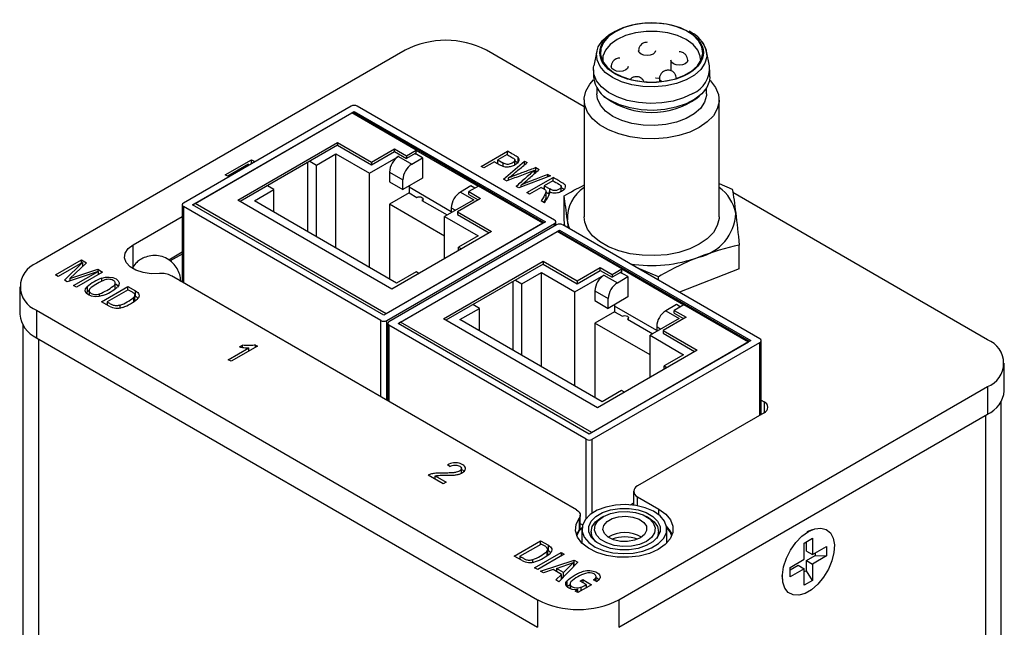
# Model space of a CAD drawing. Header units: inches. Extents: x 3.6 to 21.3, y 2.2 to 14.2.
# Tile 11 of 11: x 17.9 to 20.2, y 9.8 to 11.2. Entities that reach past the tile are written whole.
import ezdxf

# ---------------------------------------------------------------- set-up
doc = ezdxf.new("R2010")
doc.units = ezdxf.units.IN
doc.header["$LTSCALE"] = 2
doc.header["$MEASUREMENT"] = 0

msp = doc.modelspace()

# ---------------------------------------------------------------- linework, layer by layer
at = {"color": 7, "linetype": 'Continuous', "lineweight": 25}
for p, q in [((18.7564, 11.1053), (17.8962, 10.6087)), ((19.1738, 10.9737), (18.9457, 11.1053)), ((19.2035, 11.1029), (19.1964, 11.0689)), ((19.4662, 11.0689), (19.4591, 11.1029)), ((19.3762, 11.0817), (19.3762, 11.0575)), ((19.1955, 11.0596), (19.1955, 11.0435)), ((19.4671, 11.0435), (19.4671, 11.0596)), ((19.3498, 11.0391), (19.3498, 11.0317)), ((19.2033, 11.0172), (19.2033, 11.0033)), ((19.4592, 11.0033), (19.4592, 11.0172)), ((19.1738, 10.9894), (19.1738, 10.7172)), ((19.2193, 10.9992), (19.2258, 10.9937)), ((19.4368, 10.9937), (19.4433, 10.9992)), ((19.4888, 10.7172), (19.4888, 10.9894)), ((18.6302, 10.9749), (18.2391, 10.7491)), ((18.2604, 10.745), (18.6373, 10.9626)), ((18.266, 10.7483), (18.6316, 10.9594)), ((18.7822, 10.8724), (18.6316, 10.9594)), ((19.0801, 10.7032), (18.6356, 10.9598)), ((18.6373, 10.9626), (19.0834, 10.7051)), ((18.6373, 10.9588), (18.6373, 10.9626)), ((19.1047, 10.7092), (18.6443, 10.9749)), ((18.3661, 10.7559), (18.5986, 10.8901)), ((18.5986, 10.8901), (18.678, 10.8443)), ((18.5986, 10.8901), (18.5986, 10.8837)), ((18.5987, 10.8836), (18.3717, 10.7526)), ((18.5986, 10.8837), (18.678, 10.8379)), ((18.678, 10.8443), (18.7318, 10.8754)), ((18.678, 10.8379), (18.7318, 10.8689)), ((18.7317, 10.8689), (18.7596, 10.8528)), ((18.7318, 10.8754), (18.7596, 10.8594)), ((18.7318, 10.8689), (18.7318, 10.8754)), ((18.7596, 10.8594), (18.7822, 10.8724)), ((18.7822, 10.8626), (18.7822, 10.8724)), ((18.7822, 10.8724), (18.9272, 10.7887)), ((18.934, 10.8345), (18.9952, 10.8699)), ((18.9952, 10.8616), (18.9952, 10.8699)), ((18.3367, 10.8148), (18.3979, 10.8501)), ((18.3979, 10.8501), (18.404, 10.8466)), ((18.3979, 10.8408), (18.3979, 10.8501)), ((18.404, 10.8466), (18.402, 10.8432)), ((18.5283, 10.843), (18.5283, 10.6826)), ((18.534, 10.8463), (18.5492, 10.8375)), ((18.5492, 10.8375), (18.5948, 10.8638)), ((18.5948, 10.8638), (18.6729, 10.8187)), ((18.5948, 10.6442), (18.5948, 10.8638)), ((18.6729, 10.8187), (18.7408, 10.8579)), ((18.678, 10.8443), (18.678, 10.8379)), ((18.7408, 10.8579), (18.7719, 10.84)), ((18.7794, 10.8643), (18.7596, 10.8528)), ((18.7596, 10.8594), (18.7596, 10.8528)), ((18.7719, 10.84), (18.7967, 10.8542)), ((18.7967, 10.8542), (18.7794, 10.8642)), ((18.7967, 10.8542), (18.7967, 10.8069)), ((18.9651, 10.8453), (18.9402, 10.831)), ((18.9942, 10.8621), (18.9723, 10.8495)), ((18.9723, 10.8495), (18.9845, 10.8425)), ((18.9723, 10.8412), (18.9723, 10.8495)), ((18.9861, 10.8045), (19.0348, 10.847)), ((19.0124, 10.8386), (19.0124, 10.8508)), ((19.0196, 10.8423), (19.0124, 10.8468)), ((19.0196, 10.8423), (19.0196, 10.8552)), ((19.0348, 10.847), (19.0412, 10.8434)), ((19.0348, 10.8381), (19.0348, 10.847)), ((18.3905, 10.8393), (18.3424, 10.8115)), ((18.3881, 10.8351), (18.3905, 10.8393)), ((18.3905, 10.8365), (18.3905, 10.8393)), ((18.5492, 10.6706), (18.5492, 10.8375)), ((18.7196, 10.8212), (18.7196, 10.7983)), ((18.7196, 10.8212), (18.7507, 10.8032)), ((18.9402, 10.831), (18.934, 10.8345)), ((19.0577, 10.8172), (19.0577, 10.8253)), ((19.0615, 10.8317), (19.069, 10.8273)), ((19.0615, 10.8188), (19.0615, 10.8317)), ((18.3424, 10.8115), (18.3367, 10.8148)), ((18.673, 10.5991), (18.6729, 10.8187)), ((18.7196, 10.7983), (18.7507, 10.7804)), ((18.7967, 10.8069), (18.7507, 10.7804)), ((18.7507, 10.7804), (18.7507, 10.8032)), ((18.9924, 10.8008), (18.9861, 10.8045)), ((18.9977, 10.8028), (18.9977, 10.8077)), ((19.0954, 10.8121), (19.0212, 10.7842)), ((19.04, 10.7733), (19.1013, 10.8087)), ((19.1007, 10.8012), (19.0805, 10.7895)), ((19.0891, 10.8157), (19.0954, 10.8121)), ((19.0891, 10.8097), (19.0891, 10.8157)), ((19.1013, 10.8009), (19.1013, 10.8087)), ((18.4046, 10.754), (18.4502, 10.7804)), ((18.4502, 10.7804), (18.435, 10.7891)), ((18.4502, 10.7277), (18.4502, 10.7804)), ((18.7656, 10.7889), (18.7656, 10.7726)), ((18.8639, 10.7289), (18.7656, 10.7857)), ((18.9098, 10.7889), (18.8851, 10.7746)), ((18.8851, 10.7746), (18.9162, 10.7567)), ((18.9272, 10.7887), (18.9045, 10.7757)), ((18.9045, 10.7757), (18.9323, 10.7597)), ((18.9045, 10.7691), (18.9045, 10.7757)), ((18.9187, 10.7838), (18.9098, 10.7889)), ((19.0778, 10.7018), (18.9272, 10.7887)), ((19.0212, 10.7842), (19.0152, 10.7877)), ((19.0267, 10.7863), (19.0267, 10.7909)), ((19.0735, 10.7854), (19.0463, 10.7697)), ((19.0805, 10.7838), (19.0784, 10.7826)), ((19.0805, 10.7895), (19.0939, 10.7818)), ((19.0805, 10.7895), (19.0805, 10.7813)), ((19.0851, 10.7631), (19.0851, 10.776)), ((19.0923, 10.7698), (19.0851, 10.7739)), ((19.0923, 10.7699), (19.0923, 10.7753)), ((19.1205, 10.7765), (19.1205, 10.7885)), ((19.4888, 10.7944), (19.5196, 10.7817)), ((18.7253, 10.5485), (18.3661, 10.7559)), ((18.7362, 10.5626), (18.4046, 10.754)), ((18.7656, 10.7726), (18.7196, 10.7461)), ((18.7656, 10.7726), (18.7836, 10.7622)), ((18.7956, 10.7552), (18.8547, 10.7212)), ((18.7981, 10.7538), (18.7981, 10.7587)), ((18.9162, 10.7567), (18.8483, 10.7175)), ((18.9323, 10.7597), (18.8784, 10.7286)), ((18.9045, 10.7691), (18.9266, 10.7564)), ((19.0463, 10.7697), (19.04, 10.7733)), ((19.0815, 10.7494), (19.0737, 10.7539)), ((19.1269, 10.7103), (19.1269, 10.7655)), ((20.115, 10.4303), (19.5209, 10.7733)), ((18.2362, 10.745), (18.2362, 10.5649)), ((18.6995, 10.4752), (18.2391, 10.741)), ((18.7065, 10.4875), (18.2604, 10.745)), ((18.7122, 10.4907), (18.266, 10.7483)), ((18.7196, 10.7461), (18.7196, 10.5722)), ((18.8483, 10.6718), (18.7196, 10.7461)), ((18.8639, 10.7379), (18.8639, 10.7265)), ((18.8784, 10.7286), (18.9578, 10.6828)), ((18.8784, 10.7286), (18.8784, 10.7222)), ((18.1217, 10.6518), (18.2362, 10.7179)), ((19.0834, 10.7051), (18.7065, 10.4875)), ((18.8483, 10.7175), (18.9264, 10.6724)), ((18.8483, 10.6195), (18.8483, 10.7175)), ((18.8784, 10.7222), (18.9523, 10.6795)), ((19.1076, 10.697), (19.1076, 10.7051)), ((19.1287, 10.6953), (19.1269, 10.7103)), ((19.1371, 10.6904), (19.1349, 10.7091)), ((19.0778, 10.7018), (18.7122, 10.4907)), ((18.7136, 10.4752), (19.1047, 10.701)), ((19.1096, 10.6981), (18.7186, 10.4724)), ((18.9578, 10.6828), (18.7253, 10.5485)), ((18.7398, 10.4683), (19.1167, 10.6859)), ((18.7454, 10.4716), (19.111, 10.6826)), ((19.2616, 10.5957), (19.111, 10.6826)), ((19.5596, 10.4264), (19.115, 10.683)), ((19.1167, 10.6859), (19.5629, 10.4283)), ((19.1167, 10.6821), (19.1167, 10.6859)), ((19.5841, 10.4324), (19.1238, 10.6981)), ((18.9264, 10.6724), (18.8808, 10.6461)), ((18.8808, 10.6461), (18.8876, 10.6422)), ((18.8808, 10.6383), (18.8808, 10.6461)), ((19.5357, 10.5956), (19.5357, 10.6508)), ((17.9403, 10.5814), (18.0013, 10.6166)), ((18.0013, 10.6166), (18.0131, 10.6098)), ((18.0013, 10.6088), (18.0013, 10.6166)), ((18.2362, 10.6344), (18.2048, 10.6162)), ((18.2362, 10.63), (18.2083, 10.614)), ((18.8455, 10.4791), (19.078, 10.6134)), ((19.078, 10.6134), (19.1574, 10.5675)), ((19.078, 10.6134), (19.078, 10.6069)), ((18.0039, 10.6103), (17.9471, 10.5775)), ((17.9612, 10.5693), (18.0039, 10.6103)), ((18.0131, 10.6098), (17.974, 10.5729)), ((17.974, 10.5729), (18.0392, 10.5948)), ((18.0039, 10.6103), (18.0039, 10.6011)), ((18.0039, 10.6023), (18.0047, 10.6018)), ((18.0392, 10.5948), (18.0505, 10.5882)), ((18.0392, 10.5948), (18.0392, 10.5895)), ((19.0781, 10.6069), (18.8511, 10.4759)), ((19.078, 10.6069), (19.1574, 10.5611)), ((19.1574, 10.5675), (19.2112, 10.5986)), ((19.1574, 10.5611), (19.2112, 10.5922)), ((19.2112, 10.5986), (19.239, 10.5826)), ((19.2112, 10.5922), (19.2112, 10.5986)), ((19.2112, 10.5921), (19.239, 10.5761)), ((19.239, 10.5826), (19.2616, 10.5957)), ((19.2616, 10.5859), (19.2616, 10.5957)), ((19.2616, 10.5957), (19.4066, 10.512)), ((19.3475, 10.5773), (19.2974, 10.5979)), ((19.5357, 10.5956), (19.396, 10.541)), ((17.9471, 10.5775), (17.9403, 10.5814)), ((17.9681, 10.5653), (17.9612, 10.5693)), ((18.0397, 10.5896), (17.9681, 10.5653)), ((17.9718, 10.5666), (17.974, 10.5687)), ((17.974, 10.5729), (17.974, 10.5674)), ((17.9828, 10.5568), (18.0397, 10.5896)), ((18.0505, 10.5882), (17.9895, 10.553)), ((18.0397, 10.5896), (18.0397, 10.5819)), ((18.0488, 10.5662), (18.0488, 10.574)), ((19.1559, 10.034), (18.2108, 10.5796)), ((18.7818, 10.5889), (18.7362, 10.5626)), ((18.7886, 10.585), (18.7818, 10.5889)), ((19.0134, 10.5695), (19.0286, 10.5608)), ((19.0286, 10.5608), (19.0742, 10.5871)), ((19.0742, 10.5871), (19.1524, 10.542)), ((19.0742, 10.3675), (19.0742, 10.5871)), ((19.1524, 10.542), (19.2202, 10.5812)), ((19.1574, 10.5675), (19.1574, 10.5611)), ((19.2202, 10.5812), (19.2514, 10.5632)), ((19.2588, 10.5875), (19.239, 10.5761)), ((19.239, 10.5826), (19.239, 10.5761)), ((19.2514, 10.5632), (19.2761, 10.5775)), ((19.2761, 10.5775), (19.2588, 10.5875)), ((19.2761, 10.5775), (19.2761, 10.5301)), ((19.3475, 10.569), (19.3475, 10.5773)), ((17.857, 10.5541), (17.857, 10.4898)), ((17.9895, 10.553), (17.9828, 10.5568)), ((18.0141, 10.554), (18.0141, 10.5411)), ((18.0188, 10.5465), (18.0188, 10.5341)), ((18.0479, 10.5191), (18.1093, 10.5545)), ((18.1103, 10.5471), (18.0608, 10.5185)), ((18.0801, 10.5493), (18.0801, 10.5639)), ((18.1093, 10.5545), (18.1273, 10.5441)), ((18.1093, 10.5465), (18.1093, 10.5545)), ((18.1273, 10.5313), (18.1273, 10.5441)), ((19.0078, 10.5663), (19.0078, 10.4058)), ((19.0286, 10.3938), (19.0286, 10.5608)), ((19.199, 10.5444), (19.199, 10.5216)), ((19.199, 10.5444), (19.2301, 10.5265)), ((18.0141, 10.5411), (18.0121, 10.5391)), ((18.1236, 10.5195), (18.1236, 10.5297)), ((18.1257, 10.5214), (18.1257, 10.5343)), ((18.1257, 10.5322), (18.1273, 10.5313)), ((19.1524, 10.3224), (19.1524, 10.542)), ((19.199, 10.5216), (19.2301, 10.5036)), ((19.2761, 10.5301), (19.2301, 10.5036)), ((19.2301, 10.5036), (19.2301, 10.5265)), ((17.8962, 10.4995), (19.0654, 9.8245)), ((17.8962, 10.4995), (17.8962, 10.4352)), ((18.0659, 10.5087), (18.0479, 10.5191)), ((18.0608, 10.5136), (18.0591, 10.5126)), ((18.0608, 10.5185), (18.0608, 10.5116)), ((18.0909, 10.5108), (18.0909, 10.5045)), ((18.884, 10.4773), (18.9296, 10.5036)), ((18.9296, 10.5036), (18.9144, 10.5124)), ((18.9296, 10.451), (18.9296, 10.5036)), ((19.245, 10.5122), (19.245, 10.4958)), ((19.3433, 10.4522), (19.245, 10.5089)), ((19.3892, 10.5122), (19.3645, 10.4979)), ((19.4066, 10.512), (19.3839, 10.4989)), ((19.3839, 10.4989), (19.4117, 10.4829)), ((19.3839, 10.4924), (19.3839, 10.4989)), ((19.3981, 10.5071), (19.3892, 10.5122)), ((19.5572, 10.4251), (19.4066, 10.512)), ((19.2047, 10.2718), (18.8455, 10.4791)), ((19.2157, 10.2858), (18.884, 10.4773)), ((19.245, 10.4958), (19.199, 10.4693)), ((19.245, 10.4958), (19.263, 10.4854)), ((19.275, 10.4785), (19.3341, 10.4444)), ((19.2775, 10.4771), (19.2775, 10.482)), ((19.3956, 10.4799), (19.3277, 10.4408)), ((19.4117, 10.4829), (19.3579, 10.4518)), ((19.3645, 10.4979), (19.3956, 10.4799)), ((19.3839, 10.4924), (19.406, 10.4796)), ((17.8641, 10.465), (17.8641, 7.4567)), ((18.7156, 10.4683), (18.7156, 10.2882)), ((19.1789, 10.1985), (18.7186, 10.4642)), ((19.186, 10.2107), (18.7398, 10.4683)), ((19.1916, 10.214), (18.7454, 10.4716)), ((19.199, 10.4693), (19.199, 10.2954)), ((19.3277, 10.395), (19.199, 10.4693)), ((19.3433, 10.4612), (19.3433, 10.4497)), ((17.8962, 10.4352), (19.0654, 9.7602)), ((19.3277, 10.4408), (19.4059, 10.3956)), ((19.3277, 10.3428), (19.3277, 10.4408)), ((19.3579, 10.4518), (19.4373, 10.406)), ((19.3579, 10.4518), (19.3579, 10.4454)), ((19.3579, 10.4454), (19.4317, 10.4028)), ((18.3436, 10.3839), (18.3915, 10.4116)), ((18.4115, 10.4157), (18.35, 10.3802)), ((18.3695, 10.4138), (18.3768, 10.418)), ((18.3768, 10.4126), (18.3768, 10.418)), ((18.3915, 10.4041), (18.3915, 10.4116)), ((18.4074, 10.4181), (18.4115, 10.4157)), ((18.4074, 10.4133), (18.4074, 10.4181)), ((19.5629, 10.4283), (19.186, 10.2107)), ((19.5572, 10.4251), (19.1916, 10.214)), ((19.193, 10.1985), (19.5841, 10.4242)), ((19.587, 10.2564), (19.587, 10.4283)), ((18.35, 10.3802), (18.3436, 10.3839)), ((19.4373, 10.406), (19.2047, 10.2718)), ((19.4059, 10.3956), (19.3603, 10.3693)), ((19.3603, 10.3693), (19.367, 10.3654)), ((19.3603, 10.3616), (19.3603, 10.3693)), ((20.1542, 10.3114), (20.1542, 10.3757)), ((19.2547, 9.8245), (20.115, 10.3211)), ((20.115, 10.3211), (20.115, 10.2568)), ((19.2613, 10.3122), (19.2157, 10.2858)), ((19.268, 10.3083), (19.2613, 10.3122)), ((19.587, 10.2897), (19.5938, 10.2858)), ((20.147, 8.8353), (20.147, 10.2865)), ((19.2547, 9.7602), (20.115, 10.2568)), ((19.5938, 10.2603), (19.2985, 10.0898)), ((18.8609, 10.1348), (18.8551, 10.139)), ((18.8876, 10.1195), (18.8876, 10.1321)), ((18.8448, 10.0944), (18.8101, 10.1145)), ((18.8263, 10.1135), (18.8521, 10.0986)), ((18.8263, 10.1051), (18.8263, 10.1135)), ((18.8521, 10.0986), (18.8448, 10.0944)), ((19.2893, 10.0771), (19.2893, 10.0447)), ((19.2985, 10.0643), (19.3484, 10.0355)), ((19.2817, 10.0455), (19.2893, 10.0499)), ((19.165, 9.9949), (19.165, 10.0213)), ((19.2188, 10.0183), (19.2132, 10.0151)), ((19.3246, 10.0151), (19.319, 10.0183)), ((19.1626, 10.0143), (19.1626, 9.988)), ((19.1633, 9.9859), (19.169, 9.9927)), ((19.165, 10.0024), (19.1704, 9.9993)), ((19.1626, 9.988), (19.1561, 9.9758)), ((19.1569, 9.9737), (19.1633, 9.9859)), ((19.167, 9.9906), (19.158, 9.9804)), ((19.1583, 9.981), (19.1583, 9.9807)), ((19.1688, 9.9889), (19.1688, 9.9563)), ((19.1902, 9.983), (19.1902, 9.9704)), ((19.3477, 9.974), (19.3477, 9.983)), ((19.3668, 9.9563), (19.3668, 9.9889)), ((19.3775, 9.9804), (19.3685, 9.9906)), ((19.7056, 9.9875), (19.6937, 9.9826)), ((19.011, 9.9263), (19.0724, 9.9618)), ((19.0239, 9.9258), (19.0734, 9.9543)), ((19.0724, 9.9618), (19.0904, 9.9514)), ((19.0724, 9.9538), (19.0724, 9.9618)), ((19.0904, 9.9385), (19.0904, 9.9514)), ((19.3681, 9.9576), (19.3668, 9.9641)), ((19.6875, 9.9565), (19.7066, 9.9676)), ((19.6875, 9.9186), (19.6875, 9.9565)), ((19.6924, 9.9377), (19.6924, 9.9594)), ((19.7066, 9.9676), (19.7066, 9.9296)), ((19.7066, 9.9296), (19.7394, 9.9486)), ((19.7394, 9.9486), (19.7394, 9.9265)), ((19.029, 9.916), (19.011, 9.9263)), ((19.0239, 9.9258), (19.0239, 9.9189)), ((19.0584, 9.899), (19.12, 9.9346)), ((19.1273, 9.9304), (19.0657, 9.8948)), ((19.0867, 9.937), (19.0867, 9.9268)), ((19.0888, 9.9287), (19.0888, 9.9416)), ((19.0888, 9.9394), (19.0904, 9.9385)), ((19.12, 9.9346), (19.1273, 9.9304)), ((19.12, 9.9346), (19.12, 9.9261)), ((19.6924, 9.9377), (19.7066, 9.9296)), ((19.6924, 9.9157), (19.713, 9.9276)), ((19.7394, 9.9265), (19.7066, 9.9075)), ((19.713, 9.9333), (19.713, 9.9276)), ((19.713, 9.9276), (19.7394, 9.9265)), ((19.0239, 9.9209), (19.0222, 9.9199)), ((19.054, 9.9117), (19.054, 9.9181)), ((19.0723, 9.891), (19.1503, 9.9167)), ((19.1094, 9.8973), (19.1492, 9.9111)), ((19.1592, 9.9116), (19.1149, 9.8664)), ((19.1492, 9.9111), (19.1255, 9.8881)), ((19.1492, 9.9111), (19.1492, 9.9014)), ((19.1503, 9.9038), (19.1492, 9.9035)), ((19.1503, 9.9167), (19.1592, 9.9116)), ((19.1503, 9.9038), (19.1503, 9.9167)), ((19.1511, 9.9034), (19.1503, 9.9038)), ((19.6546, 9.8996), (19.6875, 9.9186)), ((19.6546, 9.8939), (19.6733, 9.9047)), ((19.6733, 9.9047), (19.6875, 9.8965)), ((19.6924, 9.8919), (19.6924, 9.9157)), ((19.6924, 9.9157), (19.7066, 9.9075)), ((19.7066, 9.9075), (19.7066, 9.8696)), ((19.0657, 9.8948), (19.0584, 9.899)), ((19.0793, 9.887), (19.0723, 9.891)), ((19.1016, 9.8947), (19.0793, 9.887)), ((19.1208, 9.8836), (19.1016, 9.8947)), ((19.1077, 9.8706), (19.1208, 9.8836)), ((19.1094, 9.8904), (19.1092, 9.8903)), ((19.1255, 9.8881), (19.1094, 9.8973)), ((19.1094, 9.8973), (19.1094, 9.8902)), ((19.1208, 9.8725), (19.1208, 9.8836)), ((19.1208, 9.8779), (19.1242, 9.8759)), ((19.1255, 9.8772), (19.1255, 9.8881)), ((19.2019, 9.8669), (19.2019, 9.8782)), ((19.6351, 9.8811), (19.6368, 9.8684)), ((19.6546, 9.8775), (19.6546, 9.8996)), ((19.6875, 9.8965), (19.6546, 9.8775)), ((19.6875, 9.8585), (19.6875, 9.8965)), ((19.6924, 9.8919), (19.6875, 9.8891)), ((19.7066, 9.8696), (19.6924, 9.8919)), ((19.1149, 9.8664), (19.1077, 9.8706)), ((19.1336, 9.868), (19.1336, 9.8551)), ((19.1336, 9.8551), (19.1409, 9.86)), ((19.1409, 9.8612), (19.1409, 9.8502)), ((19.1913, 9.8594), (19.1593, 9.8409)), ((19.1646, 9.8677), (19.1707, 9.8713)), ((19.1786, 9.8596), (19.1646, 9.8677)), ((19.1707, 9.8713), (19.1913, 9.8594)), ((19.1707, 9.8713), (19.1707, 9.8642)), ((19.1786, 9.8596), (19.1786, 9.852)), ((19.2025, 9.8666), (19.1957, 9.8705)), ((19.199, 9.8729), (19.199, 9.8686)), ((19.7066, 9.8696), (19.6875, 9.8585)), ((19.1533, 9.8444), (19.1593, 9.8479)), ((19.1593, 9.8409), (19.1533, 9.8444)), ((19.1593, 9.8409), (19.1593, 9.8479)), ((19.166, 9.8536), (19.166, 9.8448)), ((19.1786, 9.8538), (19.1802, 9.8529)), ((19.0654, 9.8245), (19.0654, 9.7602)), ((19.2547, 9.8245), (19.2547, 9.7602))]:
    msp.add_line(p, q, dxfattribs=at)
at = {"color": 8, "linetype": 'Continuous', "lineweight": 25}
for p, q in [((18.7794, 10.8643), (18.7822, 10.8626)), ((18.9845, 10.8425), (18.9845, 10.8353)), ((19.0939, 10.7748), (19.0939, 10.7818)), ((18.2391, 10.741), (18.2391, 10.5633)), ((18.8639, 10.7379), (18.8738, 10.7322)), ((19.1047, 10.6953), (19.1047, 10.701)), ((18.1217, 10.5956), (18.1217, 10.6518)), ((19.2588, 10.5875), (19.2616, 10.5859)), ((18.0432, 10.5313), (18.0432, 10.5375)), ((18.6995, 10.2975), (18.6995, 10.4752)), ((18.7136, 10.2894), (18.7136, 10.4752)), ((18.7186, 10.4642), (18.7186, 10.2865)), ((19.3433, 10.4612), (19.3532, 10.4554)), ((17.9007, 10.4326), (17.9007, 7.4057)), ((19.5841, 10.2547), (19.5841, 10.4242)), ((19.5938, 10.2858), (19.5938, 10.2603)), ((20.1104, 10.2542), (20.1104, 8.839)), ((19.1789, 10.0141), (19.1789, 10.1985)), ((19.193, 10.0264), (19.193, 10.1985)), ((19.2985, 10.0433), (19.2985, 10.0643)), ((19.3484, 10.0221), (19.3484, 10.0355)), ((19.1669, 9.9583), (19.1688, 9.9599))]:
    msp.add_line(p, q, dxfattribs=at)
at = {"color": 7, "linetype": 'Continuous', "lineweight": 25, "flags": 128}
for points in [[(19.2468, 11.1485), (19.2306, 11.1369), (19.2192, 11.1236), (19.2129, 11.1091), (19.2122, 11.0942), (19.2171, 11.0795), (19.2273, 11.0658), (19.2424, 11.0537), (19.2616, 11.0438), (19.2841, 11.0364), (19.3088, 11.0321), (19.3345, 11.0308), (19.3601, 11.0329), (19.3844, 11.038), (19.4061, 11.046), (19.4244, 11.0566), (19.4383, 11.0691), (19.4472, 11.0831), (19.4507, 11.0979), (19.4486, 11.1128), (19.441, 11.127), (19.4283, 11.14), (19.4111, 11.1511), (19.3901, 11.1598), (19.3664, 11.1657), (19.341, 11.1685), (19.3152, 11.1681), (19.2901, 11.1645), (19.267, 11.1579), (19.2468, 11.1485)], [(19.4494, 11.1237), (19.4515, 11.1207), (19.4585, 11.1057), (19.4599, 11.0902), (19.4557, 11.0748), (19.446, 11.0603), (19.4314, 11.0473), (19.4123, 11.0363), (19.3897, 11.0279), (19.3646, 11.0223), (19.338, 11.0199), (19.3112, 11.0207), (19.2852, 11.0247), (19.2612, 11.0317), (19.2403, 11.0415), (19.2233, 11.0536), (19.2111, 11.0674), (19.2041, 11.0825), (19.2027, 11.098), (19.2069, 11.1133), (19.2166, 11.1278), (19.2312, 11.1409), (19.2461, 11.1498)], [(19.4455, 11.0837), (19.4447, 11.0911), (19.4391, 11.1055), (19.428, 11.1188), (19.412, 11.1303), (19.392, 11.1395), (19.369, 11.1459), (19.3441, 11.1492), (19.3185, 11.1492), (19.2936, 11.1459), (19.2706, 11.1395), (19.2506, 11.1303), (19.2346, 11.1188), (19.2235, 11.1055), (19.2178, 11.0911), (19.2174, 11.079)], [(19.4273, 11.0042), (19.406, 10.9941), (19.3817, 10.9868), (19.3553, 10.9824), (19.3279, 10.9812), (19.3006, 10.9832), (19.2746, 10.9883), (19.2509, 10.9964), (19.2305, 11.007), (19.2142, 11.0198), (19.2028, 11.0342), (19.1966, 11.0497), (19.1959, 11.0655), (19.1964, 11.0689)], [(19.4426, 10.9251), (19.4203, 10.9144), (19.3949, 10.9063), (19.3673, 10.9009), (19.3386, 10.8986), (19.3095, 10.8994), (19.2812, 10.9032), (19.2547, 10.91), (19.2307, 10.9195), (19.2101, 10.9313), (19.1937, 10.9452), (19.182, 10.9605), (19.1753, 10.9769), (19.174, 10.9936), (19.178, 11.0102), (19.1872, 11.0261), (19.1961, 11.036)], [(19.4671, 11.0435), (19.466, 11.0336), (19.4598, 11.0182), (19.4483, 11.0037), (19.4321, 10.991), (19.4117, 10.9803), (19.388, 10.9723), (19.362, 10.9671), (19.3347, 10.9651), (19.3073, 10.9663), (19.2809, 10.9707), (19.2565, 10.9781), (19.2353, 10.9881)], [(19.3405, 11.0408), (19.3413, 11.0408), (19.3502, 11.0401)], [(19.4665, 11.036), (19.4689, 11.0337), (19.4806, 11.0183), (19.4873, 11.002), (19.4886, 10.9852), (19.4846, 10.9686), (19.4754, 10.9527), (19.4612, 10.938), (19.4426, 10.9251)], [(19.4592, 11.0033), (19.4591, 10.9995), (19.4549, 10.9842), (19.4453, 10.9698), (19.4307, 10.9569), (19.4118, 10.9459), (19.3894, 10.9375), (19.3644, 10.932), (19.338, 10.9296), (19.3113, 10.9304), (19.2854, 10.9344), (19.2616, 10.9414), (19.2408, 10.9511), (19.224, 10.9631), (19.2118, 10.9769), (19.2049, 10.9918), (19.2033, 11.0033)], [(18.7836, 10.7622), (18.7864, 10.7632), (18.7896, 10.7636), (18.7929, 10.7632), (18.7956, 10.7622), (18.7975, 10.7606), (18.7981, 10.7587), (18.7975, 10.7568), (18.7956, 10.7552)], [(19.141, 10.6882), (19.1385, 10.6944), (19.1349, 10.7091)], [(19.4888, 10.7172), (19.4886, 10.713), (19.4846, 10.6964), (19.4754, 10.6805), (19.4612, 10.6658), (19.4426, 10.6529), (19.4203, 10.6422), (19.3949, 10.6341), (19.3673, 10.6287), (19.3386, 10.6264), (19.3095, 10.6272), (19.2812, 10.631), (19.2547, 10.6378), (19.2307, 10.6473), (19.2101, 10.6591), (19.1937, 10.673), (19.182, 10.6883), (19.1753, 10.7047), (19.1738, 10.7172)], [(18.183, 10.5846), (18.1636, 10.5841), (18.1448, 10.5868), (18.128, 10.5924), (18.1146, 10.6004), (18.1056, 10.6103), (18.1017, 10.6213), (18.1032, 10.6324), (18.1101, 10.6429), (18.1217, 10.6518)], [(18.0488, 10.574), (18.0569, 10.5761), (18.0658, 10.5765), (18.0744, 10.5752), (18.0817, 10.5722), (18.0868, 10.568), (18.0892, 10.5631), (18.0885, 10.5579), (18.0848, 10.5532)], [(18.0501, 10.5332), (18.042, 10.5311), (18.0331, 10.5307), (18.0245, 10.532), (18.0172, 10.535), (18.0121, 10.5392), (18.0097, 10.5442), (18.0104, 10.5493), (18.0141, 10.554)], [(18.0188, 10.545), (18.0176, 10.5441), (18.0141, 10.5411)], [(18.0868, 10.5552), (18.0817, 10.5594), (18.0801, 10.5602)], [(18.1273, 10.5441), (18.1302, 10.5423), (18.1325, 10.5402), (18.1342, 10.538), (18.1352, 10.5356), (18.1355, 10.5331), (18.135, 10.5306), (18.1338, 10.5283), (18.1319, 10.526)], [(19.263, 10.4854), (19.2658, 10.4865), (19.269, 10.4869), (19.2723, 10.4865), (19.275, 10.4854), (19.2769, 10.4838), (19.2775, 10.482), (19.2769, 10.4801), (19.275, 10.4785)], [(19.1763, 10.0108), (19.1699, 9.9975), (19.1692, 9.9837), (19.1742, 9.9703), (19.1847, 9.9579), (19.1999, 9.9473), (19.2192, 9.9392), (19.2412, 9.9339), (19.2648, 9.9318), (19.2886, 9.9331), (19.3111, 9.9376), (19.3312, 9.9451), (19.3475, 9.9551), (19.3593, 9.9671), (19.3657, 9.9804), (19.3664, 9.9941), (19.3613, 10.0076), (19.3509, 10.02), (19.3356, 10.0306), (19.3164, 10.0387), (19.2943, 10.044), (19.2707, 10.0461), (19.247, 10.0448), (19.2244, 10.0403), (19.2044, 10.0328), (19.188, 10.0228), (19.1763, 10.0108)], [(19.3484, 10.0355), (19.3645, 10.0238), (19.3756, 10.0103), (19.3812, 9.9957), (19.3809, 9.9808), (19.3748, 9.9662), (19.3631, 9.9529), (19.3466, 9.9414), (19.326, 9.9324), (19.3024, 9.9262), (19.277, 9.9233), (19.2511, 9.9238), (19.2261, 9.9277), (19.2032, 9.9347), (19.1837, 9.9445), (19.1685, 9.9566), (19.1584, 9.9703), (19.154, 9.9851), (19.1554, 10), (19.1626, 10.0143)], [(19.1559, 10.034), (19.1589, 10.032), (19.1613, 10.0298), (19.1632, 10.0273), (19.1644, 10.0248), (19.165, 10.0221), (19.1649, 10.0195), (19.1641, 10.0169), (19.1626, 10.0143)], [(19.1902, 10.0075), (19.2011, 10.0184), (19.2166, 10.0274), (19.2356, 10.0337), (19.2568, 10.037), (19.2787, 10.037), (19.2999, 10.0338), (19.3189, 10.0274), (19.3344, 10.0185), (19.3454, 10.0075), (19.351, 9.9953), (19.3511, 9.9826), (19.3454, 9.9704), (19.3344, 9.9594), (19.3189, 9.9505), (19.2999, 9.9441), (19.2788, 9.9409), (19.2568, 9.9409), (19.2357, 9.9441), (19.2167, 9.9505), (19.2012, 9.9594), (19.1902, 9.9704), (19.1845, 9.9826), (19.1845, 9.9953), (19.1902, 10.0075)], [(19.319, 9.9605), (19.3029, 9.9535), (19.284, 9.9494), (19.2639, 9.9486), (19.2442, 9.9511), (19.2265, 9.9567), (19.2122, 9.9649), (19.2025, 9.9751), (19.1982, 9.9865), (19.1997, 9.9981), (19.2067, 10.009), (19.2188, 10.0183), (19.235, 10.0253), (19.2539, 10.0294), (19.274, 10.0302), (19.2937, 10.0277), (19.3114, 10.0222), (19.3257, 10.0139), (19.3353, 10.0037), (19.3396, 9.9923), (19.3382, 9.9807), (19.3311, 9.9698), (19.319, 9.9605)], [(19.3051, 9.9685), (19.2914, 9.9629), (19.2753, 9.9601), (19.2584, 9.9605), (19.2427, 9.964), (19.2299, 9.9703), (19.2212, 9.9787), (19.2178, 9.9882), (19.2199, 9.9978), (19.2273, 10.0066), (19.2392, 10.0135), (19.2543, 10.0177), (19.271, 10.0189), (19.2875, 10.0169), (19.302, 10.012), (19.3129, 10.0045), (19.319, 9.9955), (19.3197, 9.9858), (19.3149, 9.9764), (19.3051, 9.9685)], [(19.2033, 9.9578), (19.2007, 9.9603), (19.1929, 9.9712), (19.1902, 9.983), (19.1929, 9.9948), (19.2007, 10.0057), (19.2132, 10.0151)], [(19.3246, 10.0151), (19.3371, 10.0057), (19.345, 9.9948), (19.3477, 9.983), (19.345, 9.9712), (19.3425, 9.9668)], [(19.3795, 9.9758), (19.3756, 9.9839), (19.366, 9.996)], [(19.697, 9.9833), (19.7121, 9.9898), (19.7263, 9.9915), (19.7386, 9.9883), (19.7483, 9.9803), (19.7548, 9.9681), (19.7577, 9.9525), (19.7567, 9.9344), (19.752, 9.9149), (19.7439, 9.8953), (19.7327, 9.8769), (19.7194, 9.8607), (19.7046, 9.8478), (19.6894, 9.839), (19.6746, 9.8348), (19.6613, 9.8356), (19.6501, 9.8412), (19.642, 9.8514), (19.6373, 9.8654), (19.6363, 9.8824), (19.6392, 9.9014), (19.6457, 9.921), (19.6554, 9.9402), (19.6677, 9.9577), (19.6819, 9.9723), (19.697, 9.9833)], [(19.0904, 9.9514), (19.0933, 9.9496), (19.0956, 9.9475), (19.0973, 9.9452), (19.0983, 9.9428), (19.0986, 9.9404), (19.0981, 9.9379), (19.0969, 9.9355), (19.095, 9.9333)], [(19.169, 9.9649), (19.1686, 9.9635), (19.1675, 9.9576)], [(19.199, 9.8729), (19.2014, 9.8758), (19.2019, 9.8789), (19.2005, 9.882), (19.1974, 9.8846), (19.193, 9.8865), (19.1877, 9.8873), (19.1822, 9.8871), (19.1772, 9.8858)], [(19.1593, 9.8479), (19.1526, 9.8477), (19.1461, 9.8486), (19.1402, 9.8505), (19.1355, 9.8533), (19.1323, 9.8567), (19.1309, 9.8605), (19.1313, 9.8643), (19.1336, 9.868)], [(19.1432, 9.866), (19.1412, 9.8631), (19.141, 9.86), (19.1427, 9.857), (19.1459, 9.8545), (19.1504, 9.8527), (19.1557, 9.852), (19.1611, 9.8523), (19.166, 9.8536)]]:
    msp.add_lwpolyline(points, dxfattribs=at)
at = {"color": 8, "linetype": 'Continuous', "lineweight": 25, "flags": 128}
for points in [[(19.3405, 11.1041), (19.3405, 11.1041), (19.339, 11.0998), (19.3347, 11.0961), (19.3283, 11.0936), (19.3208, 11.0928), (19.3132, 11.0936), (19.3069, 11.0961), (19.3026, 11.0998), (19.3011, 11.1041)], [(19.4156, 11.0817), (19.4156, 11.0817), (19.4141, 11.0774), (19.4098, 11.0737), (19.4034, 11.0712), (19.3959, 11.0704), (19.3883, 11.0712), (19.382, 11.0737), (19.3777, 11.0774), (19.3762, 11.0817)], [(19.2766, 11.0673), (19.2766, 11.0673), (19.2751, 11.0629), (19.2708, 11.0592), (19.2644, 11.0568), (19.2569, 11.0559), (19.2494, 11.0568), (19.243, 11.0592), (19.2387, 11.0629), (19.2372, 11.0673)], [(19.3541, 11.0321), (19.3513, 11.0348), (19.3498, 11.0391)], [(19.3668, 9.9599), (19.3676, 9.9591), (19.3686, 9.9583)]]:
    msp.add_lwpolyline(points, dxfattribs=at)
at = {"color": 7, "linetype": 'Continuous', "lineweight": 25}
for centre, radius, start, end in [((18.8511, 10.9227), 0.2057, 62.6097, 117.3903), ((19.4028, 11.0629), 0.0636, 292.6477, 5.4428), ((19.2631, 11.0501), 0.0679, 185.5173, 245.8029), ((19.3313, 11.1417), 0.1817, 234.5052, 305.4948), ((18.6373, 10.9612), 0.0154, 62.6108, 117.3905), ((18.6339, 10.9561), 0.00402, 65.6935, 125.6169), ((18.7657, 10.8191), 0.0461, 122.6056, 177.3957), ((18.7805, 10.8629), 0.00175, 350.7867, 129.2023), ((18.7968, 10.8011), 0.0461, 122.6056, 177.3957), ((18.9099, 10.7358), 0.0461, 122.6056, 177.3957), ((19.2218, 10.7129), 0.0869, 123.501, 182.4923), ((19.4353, 10.7082), 0.0939, 10.4953, 55.299), ((18.2407, 10.745), 0.00437, 110.7823, 249.2177), ((18.2721, 10.7385), 0.0115, 121.9547, 151.145), ((19.1031, 10.7051), 0.00437, 290.7824, 69.2176), ((19.4181, 10.7302), 0.1097, 282.3983, 357.4246), ((19.1167, 10.6845), 0.0154, 62.6108, 117.3905), ((19.1134, 10.6793), 0.00402, 65.6935, 125.6169), ((19.3309, 10.9257), 0.3222, 261.0946, 290.1049), ((17.9169, 10.5541), 0.0584, 110.7834, 249.2166), ((18.0848, 10.4717), 0.1085, 109.3489, 130.6457), ((18.1889, 10.5377), 0.0473, 62.4684, 97.2041), ((19.2451, 10.5423), 0.0461, 122.6056, 177.3957), ((19.2599, 10.5862), 0.00175, 350.7867, 129.2023), ((18.0141, 10.6356), 0.1085, 289.3489, 310.6457), ((19.2762, 10.5244), 0.0461, 122.6056, 177.3957), ((18.0549, 10.611), 0.1064, 289.7741, 310.2205), ((18.0613, 10.6083), 0.1085, 289.3489, 310.6457), ((18.1192, 10.515), 0.0182, 41.4996, 63.7619), ((18.0846, 10.5426), 0.0387, 241.1411, 289.0397), ((17.924, 10.4965), 0.0673, 185.6948, 245.6253), ((18.7065, 10.4889), 0.0154, 242.6109, 297.3905), ((19.3893, 10.4591), 0.0461, 122.6056, 177.3957), ((18.7201, 10.4683), 0.00437, 110.7823, 249.2177), ((18.7515, 10.4618), 0.0115, 121.9547, 151.145), ((19.5825, 10.4283), 0.00437, 290.7824, 69.2176), ((20.0942, 10.3757), 0.0584, 290.7834, 69.2166), ((20.0872, 10.3181), 0.0673, 294.3747, 354.3052), ((19.5889, 10.273), 0.0136, 290.7834, 69.2166), ((19.186, 10.2121), 0.0154, 242.6109, 297.3905), ((19.3033, 10.0771), 0.0136, 110.7834, 249.2166), ((19.1532, 9.9951), 0.0118, 322.6894, 358.9779), ((19.3286, 9.9551), 0.0534, 20.3073, 44.6682), ((19.2689, 9.9062), 0.0748, 58.7781, 121.2219), ((19.2689, 9.8886), 0.0822, 68.9063, 111.0937), ((19.018, 10.0182), 0.1064, 289.7741, 310.2205), ((19.0244, 10.0156), 0.1085, 289.3489, 310.6457), ((19.0824, 9.9222), 0.0182, 41.4996, 63.7619), ((19.0477, 9.9499), 0.0387, 241.1411, 289.0397), ((19.2038, 9.801), 0.0889, 107.4117, 132.9739), ((19.1453, 9.9128), 0.0628, 289.2779, 302.0579), ((19.1472, 9.9412), 0.0857, 304.4895, 307.2189), ((19.1885, 9.89), 0.0273, 300.8052, 324.1076), ((19.1601, 10.0071), 0.2057, 242.6097, 297.3903)]:
    msp.add_arc(centre, radius, start, end, dxfattribs=at)
for points, knots in [([(19.2458, 11.1491), (19.293, 11.1764), (19.3696, 11.1764), (19.464, 11.1219), (19.464, 11.0777), (19.4168, 11.0504)], [0, 0, 0, 0, 0.5, 0.5, 1, 1, 1, 1]), ([(19.4168, 11.0504), (19.3696, 11.0232), (19.293, 11.0232), (19.1986, 11.0777), (19.1986, 11.1219), (19.2458, 11.1491)], [0, 0, 0, 0, 0.5, 0.5, 1, 1, 1, 1]), ([(19.4482, 11.1254), (19.4469, 11.1274), (19.4407, 11.1369), (19.4287, 11.144), (19.4192, 11.1496)], [0, 0, 0, 0, 0.206714, 1, 1, 1, 1]), ([(19.3208, 11.1238), (19.3183, 11.1236), (19.3146, 11.1232), (19.3096, 11.1205), (19.3055, 11.1171), (19.3023, 11.1115), (19.3007, 11.1068), (19.3012, 11.1043), (19.3012, 11.1041)], [0, 0, 0, 0, 0.24337, 0.356133, 0.54535, 0.754749, 0.981784, 1, 1, 1, 1]), ([(19.4596, 11.1001), (19.4584, 11.1058), (19.4565, 11.1147), (19.4504, 11.1226), (19.4482, 11.1254)], [0, 0, 0, 0, 0.641767, 1, 1, 1, 1]), ([(19.4155, 11.0817), (19.4153, 11.084), (19.4149, 11.0887), (19.4112, 11.0947), (19.4063, 11.0988), (19.401, 11.101), (19.3976, 11.1013), (19.3959, 11.1014)], [0, 0, 0, 0, 0.222495, 0.450204, 0.669606, 0.829384, 1, 1, 1, 1]), ([(19.2569, 11.087), (19.2544, 11.0867), (19.2507, 11.0863), (19.2457, 11.0837), (19.2416, 11.0802), (19.2384, 11.0746), (19.2369, 11.0699), (19.2373, 11.0674), (19.2373, 11.0672)], [0, 0, 0, 0, 0.2433701, 0.3561333, 0.5453496, 0.7547488, 0.9817836, 1, 1, 1, 1]), ([(19.3695, 11.0588), (19.367, 11.0586), (19.3633, 11.0582), (19.3583, 11.0555), (19.3542, 11.0521), (19.351, 11.0465), (19.3494, 11.0418), (19.3499, 11.0393), (19.3499, 11.0391)], [0, 0, 0, 0, 0.24337, 0.356133, 0.54535, 0.754749, 0.981784, 1, 1, 1, 1]), ([(19.3891, 11.0392), (19.3889, 11.0414), (19.3885, 11.0461), (19.3848, 11.0522), (19.3799, 11.0562), (19.3747, 11.0584), (19.3713, 11.0587), (19.3695, 11.0588)], [0, 0, 0, 0, 0.222495, 0.450204, 0.669606, 0.829384, 1, 1, 1, 1]), ([(19.2957, 11.0436), (19.2932, 11.0433), (19.2896, 11.0429), (19.285, 11.0406), (19.2831, 11.0388), (19.2821, 11.0379)], [0, 0, 0, 0, 0.495662, 0.725322, 1, 1, 1, 1]), ([(19.3128, 11.033), (19.3122, 11.0343), (19.3105, 11.0376), (19.3061, 11.0409), (19.3009, 11.0432), (19.2975, 11.0435), (19.2957, 11.0436)], [0, 0, 0, 0, 0.20135, 0.52006, 0.752159, 1, 1, 1, 1]), ([(19.0196, 10.8552), (19.0186, 10.856), (19.0173, 10.857), (19.0135, 10.8594), (19.0111, 10.8608), (19.0043, 10.8647), (18.9998, 10.8673), (18.9952, 10.8699)], [0, 0, 0, 0, 0.25, 0.25, 0.5, 0.5, 1, 1, 1, 1]), ([(18.9651, 10.8453), (18.9687, 10.8432), (18.9724, 10.8411), (18.9778, 10.838), (18.9797, 10.837), (18.9832, 10.8354), (18.985, 10.8348), (18.9903, 10.8334), (18.9937, 10.8332), (19.0004, 10.834), (19.0052, 10.8351), (19.0096, 10.837), (19.0126, 10.8384), (19.014, 10.8392), (19.0178, 10.8418), (19.0198, 10.8436), (19.0235, 10.8491), (19.0229, 10.8522), (19.0196, 10.8552)], [0, 0, 0, 0, 0.125, 0.125, 0.1875, 0.1875, 0.25, 0.25, 0.375, 0.375, 0.5, 0.5625, 0.5625, 0.625, 0.625, 0.75, 0.75, 1, 1, 1, 1]), ([(19.0115, 10.8515), (19.0122, 10.8508), (19.0124, 10.8499), (19.0124, 10.8482), (19.012, 10.8472), (19.0106, 10.8453), (19.0096, 10.8444), (19.007, 10.8426), (19.0054, 10.8417), (19.0008, 10.8397), (18.9977, 10.8391), (18.9913, 10.8394), (18.988, 10.8405), (18.9845, 10.8425)], [0, 0, 0, 0, 0.125, 0.125, 0.25, 0.25, 0.375, 0.375, 0.5, 0.5, 0.75, 0.75, 1, 1, 1, 1]), ([(18.9942, 10.8621), (18.9976, 10.8602), (19.0011, 10.8582), (19.0062, 10.8552), (19.0079, 10.8542), (19.0103, 10.8526), (19.0111, 10.852), (19.0115, 10.8515)], [0, 0, 0, 0, 0.5, 0.5, 0.75, 0.75, 1, 1, 1, 1]), ([(18.9977, 10.8077), (19.0052, 10.8133), (19.0123, 10.8194), (19.0267, 10.8314), (19.034, 10.8374), (19.0412, 10.8434)], [0, 0, 0, 0, 0.5, 0.5, 1, 1, 1, 1]), ([(18.9924, 10.8008), (19.0031, 10.8048), (19.019, 10.8107), (19.0377, 10.8177), (19.0457, 10.8207), (19.0496, 10.8222), (19.051, 10.8227), (19.0541, 10.8239), (19.0558, 10.8246), (19.0577, 10.8253)], [0, 0, 0, 0, 0.5, 0.75, 0.875, 0.875, 0.9375, 0.9375, 1, 1, 1, 1]), ([(19.0615, 10.8317), (19.0525, 10.8283), (19.039, 10.8233), (19.0232, 10.8175), (19.0159, 10.8147), (19.0128, 10.8136), (19.012, 10.8133), (19.0114, 10.8131), (19.0112, 10.813), (19.0092, 10.8122), (19.0048, 10.8105), (18.9977, 10.8077)], [0, 0, 0, 0, 0.5, 0.75, 0.875, 0.90625, 0.921875, 0.921875, 0.9375, 0.9375, 1, 1, 1, 1]), ([(19.0577, 10.8253), (19.0572, 10.825), (19.0558, 10.8238), (19.0535, 10.8217), (19.0516, 10.8201), (19.0506, 10.8192), (19.0459, 10.8149), (19.0344, 10.8047), (19.0229, 10.7945), (19.0152, 10.7877)], [0, 0, 0, 0, 0.125, 0.1875, 0.1875, 0.25, 0.25, 0.5, 1, 1, 1, 1]), ([(19.0267, 10.7909), (19.0302, 10.7935), (19.0337, 10.7962), (19.0408, 10.802), (19.0443, 10.8052), (19.0548, 10.8147), (19.0619, 10.821), (19.069, 10.8273)], [0, 0, 0, 0, 0.25, 0.25, 0.5, 0.5, 1, 1, 1, 1]), ([(19.0891, 10.8157), (19.0783, 10.8115), (19.0649, 10.8061), (19.0514, 10.8008), (19.046, 10.7987), (19.0433, 10.7976), (19.0354, 10.7945), (19.0307, 10.7926), (19.0267, 10.7909)], [0, 0, 0, 0, 0.5, 0.625, 0.625, 0.75, 0.75, 1, 1, 1, 1]), ([(19.0923, 10.7753), (19.096, 10.7738), (19.0997, 10.773), (19.107, 10.7725), (19.1106, 10.773), (19.1157, 10.7743), (19.1173, 10.7749), (19.1205, 10.7763), (19.1221, 10.7772), (19.1263, 10.7799), (19.1284, 10.7819), (19.1309, 10.7861), (19.1311, 10.7881), (19.1294, 10.7916), (19.1273, 10.7934), (19.1223, 10.7966), (19.1203, 10.7977), (19.1165, 10.7999), (19.1108, 10.8032), (19.1051, 10.8065), (19.1013, 10.8087)], [0, 0, 0, 0, 0.125, 0.125, 0.25, 0.25, 0.3125, 0.3125, 0.375, 0.375, 0.5, 0.5, 0.625, 0.625, 0.75, 0.75, 0.8125, 0.8125, 0.875, 1, 1, 1, 1]), ([(19.1007, 10.8012), (19.1055, 10.7984), (19.1102, 10.7957), (19.1162, 10.7923), (19.1173, 10.7916), (19.1189, 10.7902), (19.1196, 10.7895), (19.1208, 10.7875), (19.1206, 10.7861), (19.1192, 10.7835), (19.1179, 10.7823), (19.114, 10.78), (19.1117, 10.7791), (19.1066, 10.7781), (19.1042, 10.7781), (19.0994, 10.779), (19.0967, 10.7801), (19.0939, 10.7818)], [0, 0, 0, 0, 0.25, 0.25, 0.3125, 0.3125, 0.375, 0.375, 0.5, 0.5, 0.625, 0.625, 0.75, 0.75, 0.875, 0.875, 1, 1, 1, 1]), ([(19.0735, 10.7854), (19.0755, 10.7843), (19.0775, 10.7831), (19.0805, 10.7814), (19.0815, 10.7808), (19.083, 10.7798), (19.0835, 10.7794), (19.0839, 10.7791)], [0, 0, 0, 0, 0.5, 0.5, 0.75, 0.75, 1, 1, 1, 1]), ([(19.0839, 10.7791), (19.0845, 10.7783), (19.085, 10.7774), (19.0852, 10.7753), (19.0848, 10.7738), (19.0835, 10.7708), (19.0829, 10.7697), (19.0814, 10.7669), (19.0805, 10.7653), (19.0776, 10.7604), (19.0756, 10.7572), (19.0737, 10.7539)], [0, 0, 0, 0, 0.25, 0.25, 0.5, 0.5, 0.625, 0.625, 0.75, 0.75, 1, 1, 1, 1]), ([(19.0923, 10.7753), (19.0925, 10.7746), (19.093, 10.7733), (19.093, 10.772), (19.093, 10.7714)], [0, 0, 0, 0, 0.5485399, 1, 1, 1, 1]), ([(19.1266, 10.7806), (19.1263, 10.7809), (19.1248, 10.7825), (19.1224, 10.7837), (19.1205, 10.7846)], [0, 0, 0, 0, 0.238536, 1, 1, 1, 1]), ([(19.1269, 10.7655), (19.1423, 10.7745), (19.1579, 10.7835), (19.1737, 10.7905), (19.1738, 10.7905)], [0, 0, 0, 0, 0.993946, 1, 1, 1, 1]), ([(19.0849, 10.7631), (19.0849, 10.7626), (19.085, 10.7607), (19.0827, 10.7565), (19.0806, 10.7529), (19.0794, 10.7506)], [0, 0, 0, 0, 0.119096, 0.450154, 1, 1, 1, 1]), ([(19.0815, 10.7494), (19.0838, 10.7532), (19.086, 10.757), (19.0894, 10.7627), (19.0906, 10.7646), (19.0922, 10.7682), (19.0927, 10.7699), (19.093, 10.7714)], [0, 0, 0, 0, 0.5, 0.5, 0.75, 0.75, 1, 1, 1, 1]), ([(18.2322, 10.5658), (18.2323, 10.5678), (18.2325, 10.5746), (18.2295, 10.5864), (18.2228, 10.6003), (18.2118, 10.6126), (18.1976, 10.6219), (18.1807, 10.627), (18.1634, 10.627), (18.1483, 10.6228), (18.1368, 10.6163), (18.1267, 10.608), (18.1217, 10.6007), (18.1187, 10.5963)], [0, 0, 0, 0, 0.038542, 0.12777, 0.22518, 0.327582, 0.433369, 0.542059, 0.654604, 0.755115, 0.834292, 0.900779, 1, 1, 1, 1]), ([(18.0557, 10.5697), (18.0436, 10.565), (18.0327, 10.559), (18.023, 10.5513), (18.0219, 10.5504), (18.02, 10.5485), (18.0193, 10.5474), (18.0187, 10.5451), (18.0188, 10.5439), (18.0198, 10.5415), (18.0207, 10.5405), (18.023, 10.5387), (18.0244, 10.5379), (18.0277, 10.5367), (18.0296, 10.5363), (18.0337, 10.5358), (18.0359, 10.5359), (18.0398, 10.5364), (18.0417, 10.5369), (18.0432, 10.5375)], [0, 0, 0, 0, 0.5, 0.5, 0.5625, 0.5625, 0.625, 0.625, 0.6875, 0.6875, 0.75, 0.75, 0.8125, 0.8125, 0.875, 0.875, 0.9375, 0.9375, 1, 1, 1, 1]), ([(18.0432, 10.5375), (18.0553, 10.5422), (18.0662, 10.5483), (18.0759, 10.556), (18.077, 10.5568), (18.0789, 10.5587), (18.0796, 10.5598), (18.0802, 10.5621), (18.0801, 10.5634), (18.0791, 10.5657), (18.0782, 10.5668), (18.0759, 10.5685), (18.0745, 10.5693), (18.0712, 10.5705), (18.0693, 10.571), (18.0652, 10.5714), (18.063, 10.5713), (18.0591, 10.5708), (18.0572, 10.5703), (18.0557, 10.5697)], [0, 0, 0, 0, 0.5, 0.5, 0.5625, 0.5625, 0.625, 0.625, 0.6875, 0.6875, 0.75, 0.75, 0.8125, 0.8125, 0.875, 0.875, 0.9375, 0.9375, 1, 1, 1, 1]), ([(18.1103, 10.5471), (18.1123, 10.5459), (18.1154, 10.5441), (18.1184, 10.5423), (18.1205, 10.5412), (18.1215, 10.5406), (18.1243, 10.5385), (18.1255, 10.5367), (18.1259, 10.533), (18.125, 10.5311), (18.1236, 10.5297)], [0, 0, 0, 0, 0.25, 0.375, 0.375, 0.5, 0.5, 0.75, 0.75, 1, 1, 1, 1]), ([(18.0909, 10.5108), (18.0885, 10.51), (18.0856, 10.5095), (18.0795, 10.5096), (18.0765, 10.5102), (18.0729, 10.5116), (18.0719, 10.5121), (18.0697, 10.5134), (18.0664, 10.5153), (18.063, 10.5172), (18.0608, 10.5185)], [0, 0, 0, 0, 0.25, 0.25, 0.5, 0.5, 0.625, 0.625, 0.75, 1, 1, 1, 1]), ([(18.3695, 10.4138), (18.3724, 10.4131), (18.376, 10.4126), (18.3845, 10.4116), (18.3882, 10.4115), (18.3915, 10.4116)], [0, 0, 0, 0, 0.5, 0.5, 1, 1, 1, 1]), ([(18.4074, 10.4181), (18.4036, 10.4172), (18.399, 10.4167), (18.388, 10.4166), (18.3824, 10.417), (18.3768, 10.418)], [0, 0, 0, 0, 0.5, 0.5, 1, 1, 1, 1]), ([(18.8609, 10.1348), (18.8644, 10.1368), (18.868, 10.1379), (18.8752, 10.1386), (18.8787, 10.1381), (18.8831, 10.1362), (18.8846, 10.1353), (18.8865, 10.1336), (18.8872, 10.1326), (18.8877, 10.1306), (18.8876, 10.1296), (18.8868, 10.1275), (18.8861, 10.1266), (18.883, 10.1239), (18.8797, 10.1224), (18.8731, 10.1209), (18.8707, 10.1205), (18.8644, 10.12), (18.8585, 10.1198), (18.851, 10.1197), (18.8456, 10.1198), (18.8428, 10.1198), (18.8353, 10.1198), (18.8311, 10.1196), (18.8241, 10.1189), (18.8208, 10.1183), (18.8149, 10.1168), (18.8123, 10.1158), (18.8101, 10.1145)], [0, 0, 0, 0, 0.125, 0.125, 0.25, 0.25, 0.3125, 0.3125, 0.375, 0.375, 0.4375, 0.4375, 0.5, 0.5, 0.625, 0.625, 0.6875, 0.6875, 0.75, 0.78125, 0.78125, 0.8125, 0.8125, 0.875, 0.875, 0.9375, 0.9375, 1, 1, 1, 1]), ([(18.8331, 10.1143), (18.8352, 10.1144), (18.8393, 10.1144), (18.8469, 10.1144), (18.8487, 10.1144), (18.8519, 10.1144), (18.8565, 10.1144), (18.8604, 10.1145), (18.8673, 10.1147), (18.8705, 10.115), (18.8765, 10.1157), (18.8791, 10.1163), (18.8838, 10.1176), (18.8859, 10.1184), (18.8897, 10.1203), (18.8913, 10.1214), (18.8953, 10.1247), (18.8968, 10.1272), (18.8971, 10.1325), (18.8958, 10.1349), (18.8917, 10.1384), (18.8898, 10.1395), (18.886, 10.1414), (18.884, 10.1421), (18.8778, 10.1437), (18.8734, 10.144), (18.8643, 10.1428), (18.8597, 10.1413), (18.8551, 10.139)], [0, 0, 0, 0, 0.0625, 0.0625, 0.078125, 0.078125, 0.09375, 0.125, 0.125, 0.1875, 0.1875, 0.25, 0.25, 0.3125, 0.3125, 0.375, 0.375, 0.5, 0.5, 0.625, 0.625, 0.6875, 0.6875, 0.75, 0.75, 0.875, 0.875, 1, 1, 1, 1]), ([(18.8934, 10.1235), (18.8926, 10.1244), (18.891, 10.1264), (18.8877, 10.1275), (18.886, 10.1281)], [0, 0, 0, 0, 0.469491, 1, 1, 1, 1]), ([(19.0867, 9.937), (19.0882, 9.9384), (19.089, 9.9403), (19.0886, 9.944), (19.0874, 9.9458), (19.0847, 9.9479), (19.0836, 9.9484), (19.0816, 9.9496), (19.0785, 9.9514), (19.0754, 9.9532), (19.0734, 9.9543)], [0, 0, 0, 0, 0.25, 0.25, 0.5, 0.5, 0.625, 0.625, 0.75, 1, 1, 1, 1]), ([(19.0239, 9.9258), (19.0261, 9.9245), (19.0295, 9.9226), (19.0328, 9.9206), (19.0351, 9.9194), (19.036, 9.9188), (19.0396, 9.9175), (19.0426, 9.9169), (19.0487, 9.9168), (19.0516, 9.9173), (19.054, 9.9181)], [0, 0, 0, 0, 0.25, 0.375, 0.375, 0.5, 0.5, 0.75, 0.75, 1, 1, 1, 1]), ([(19.1336, 9.868), (19.1382, 9.8727), (19.1439, 9.8771), (19.1539, 9.883), (19.1574, 9.8848), (19.1629, 9.8873), (19.1648, 9.8881), (19.1687, 9.8897), (19.1706, 9.8904), (19.1771, 9.8922), (19.1824, 9.8928), (19.1899, 9.8923), (19.1924, 9.8919), (19.1969, 9.8908), (19.199, 9.8901), (19.2046, 9.8876), (19.2078, 9.8852), (19.2113, 9.8797), (19.2116, 9.8767), (19.2107, 9.874)], [0, 0, 0, 0, 0.25, 0.25, 0.375, 0.375, 0.4375, 0.4375, 0.5, 0.5, 0.625, 0.625, 0.6875, 0.6875, 0.75, 0.75, 0.875, 0.875, 1, 1, 1, 1]), ([(19.2004, 9.8766), (19.2005, 9.8765), (19.2029, 9.8759), (19.2054, 9.8741), (19.207, 9.8723), (19.2075, 9.8718)], [0, 0, 0, 0, 0.046263, 0.705328, 1, 1, 1, 1])]:
    msp.add_open_spline(points, degree=3, knots=knots, dxfattribs=at)
for points in [[(19.5196, 10.7817), (19.5222, 10.7657), (19.5249, 10.7473), (19.5276, 10.7253)], [(19.1349, 10.7091), (19.1322, 10.7312), (19.1295, 10.7495), (19.1269, 10.7655)], [(19.5276, 10.7253), (19.5304, 10.7033), (19.5331, 10.678), (19.5357, 10.6508)], [(19.5357, 10.6508), (19.5046, 10.6443), (19.4733, 10.6355), (19.4416, 10.6231)], [(19.4416, 10.6231), (19.4099, 10.6107), (19.3786, 10.595), (19.3475, 10.5773)], [(18.8263, 10.1135), (18.8283, 10.1138), (18.8306, 10.1141), (18.8331, 10.1143)]]:
    msp.add_open_spline(points, degree=3, dxfattribs=at)

doc.saveas('drawing.dxf')
